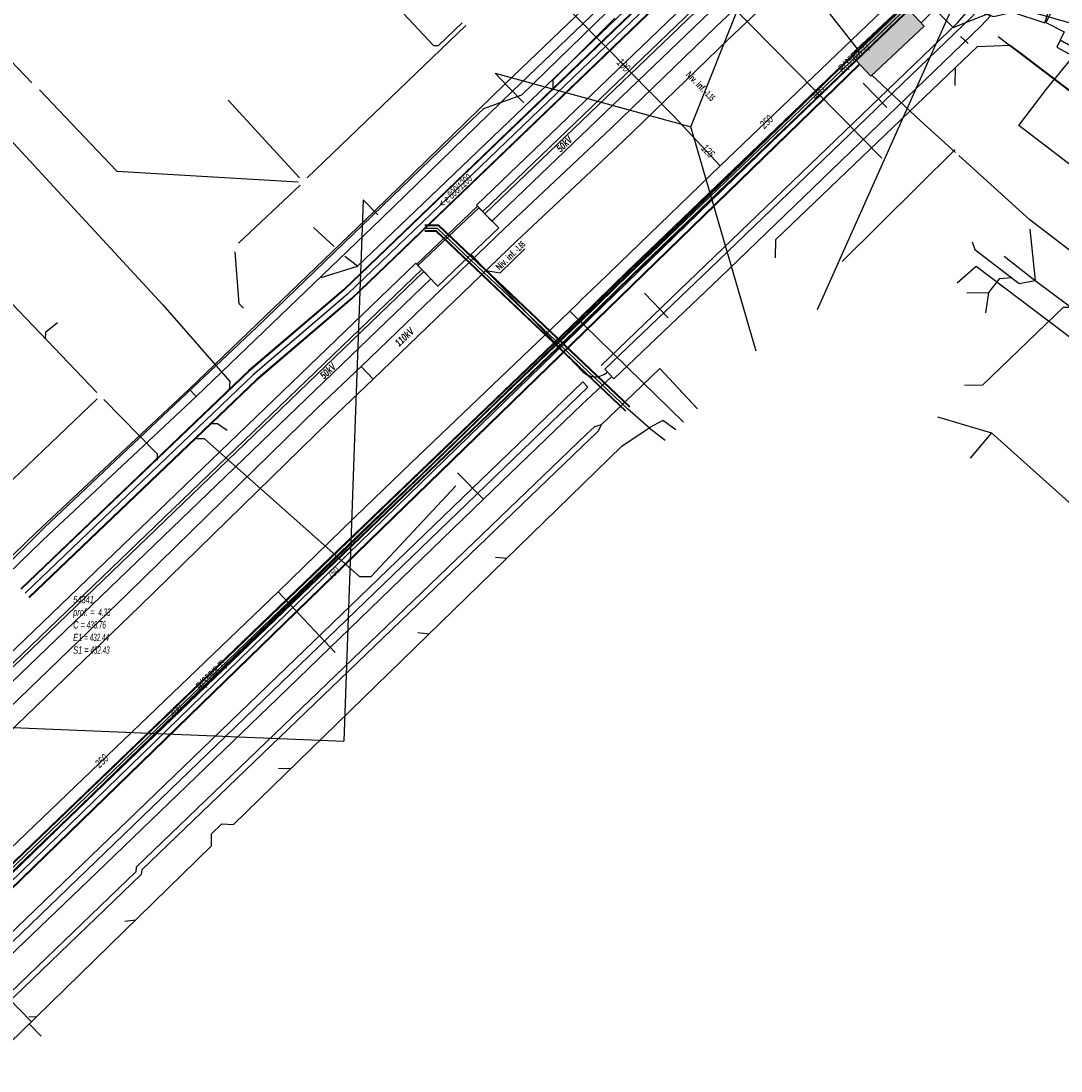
# Model space of a CAD drawing. Header units: metres. Extents: x 2695563 to 2696938, y 1260544 to 1262032.
# Tile 70 of 256: x 2695992 to 2696063, y 1261251 to 1261323. Entities that reach past the tile are written whole.
import ezdxf

# ---------------------------------------------------------------- set-up
doc = ezdxf.new("R2010")
doc.units = ezdxf.units.M
doc.header["$LTSCALE"] = 100
doc.linetypes.add('AUSGEZOGEN', pattern=[0])
for name, color, linetype in [('CAD_Cadastre des conduites_Ouvrage_Conduite', 200, 'AUSGEZOGEN'), ('Eau portable_Cadastre des conduites_Conduite', 171, 'AUSGEZOGEN'), ('Eau potable_Cadastre des conduites_Conduite_Texte', 171, 'AUSGEZOGEN'), ('EU_Cadastre des conduites', 24, 'AUSGEZOGEN'), ('EU_Cadastre des conduites – Texte', 7, 'AUSGEZOGEN'), ('EU_Cadastre des conduites_Regard normalisé – Texte', 24, 'AUSGEZOGEN'), ('Gaz_Cadastre des conduites_Conduite', 32, 'AUSGEZOGEN'), ('Gaz_Cadastre des conduites_Conduite_Texte', 32, 'AUSGEZOGEN'), ('Réseau électrique_Cadastre des conduite_Bord du tracé', 1, 'AUSGEZOGEN'), ('Réseau électrique_Cadastre des conduite_Ligne de repère', 1, 'AUSGEZOGEN'), ('Réseau électrique_Cadastre des conduite_Texte libre_Texte', 1, 'AUSGEZOGEN'), ('Réseau électrique_Cadastre des conduite_Tronçon de tracé', 1, 'AUSGEZOGEN'), ('Réseau électrique_Cadastre des conduite_Tronçon de tracé_Texte', 1, 'AUSGEZOGEN'), ('Réseau électrique_Cadastre des conduites_Ouvrage_Surface-Ligne-Point', 1, 'AUSGEZOGEN'), ('Réseau électrique_Point altimétrique_Texte', 7, 'AUSGEZOGEN'), ('TV_Cadastre des conduites_CONDUITE', 92, 'AUSGEZOGEN'), ('Télécommunications_SW_Cadastre des conduites_Bord du tracé', 94, 'AUSGEZOGEN'), ('Télécommunications_SW_Cadastre des conduites_Bord du tracé_Texte', 94, 'AUSGEZOGEN'), ('Télécommunications_SW_Cadastre des conduites_Ouvrage', 94, 'AUSGEZOGEN')]:
    doc.layers.add(name, color=color, linetype=linetype)
doc.styles.add('ARIAL', font='arial.ttf')
doc.styles.add('ARIALNARROW', font='ARIALN.TTF')
pattern_1 = [(0, (2703955, 1269100), (4050, 4050), [4050, -4050]), (90, (2703955, 1269100), (-4050, 4050), [4050, -4050])]
pattern_2 = [(0, (2708005, 1273150), (6075, 6075), [6075, -6075]), (90, (2708005, 1273150), (-6075, 6075), [6075, -6075])]

# ---------------------------------------------------------------- blocks, each defined once
blk = doc.blocks.new('COMPLEXOBJECT_1929')
at = {"layer": 'Réseau électrique_Cadastre des conduite_Tronçon de tracé', "color": 1, "linetype": 'AUSGEZOGEN', "transparency": 33554687}
blk.add_line((6029.658, 11298.931), (6023.072, 11305.838), dxfattribs=at)
blk.add_arc((6030.525, 11299.759), 1.199, 223.65569, 313.98541, dxfattribs=at)
blk = doc.blocks.new('COMPLEXOBJECT_2761')
at = {"layer": 'Télécommunications_SW_Cadastre des conduites_Bord du tracé', "color": 94, "linetype": 'AUSGEZOGEN', "transparency": 33554687}
blk.add_line((6052.811, 11322.767), (6053.947, 11323.885), dxfattribs=at)

msp = doc.modelspace()

# ---------------------------------------------------------------- hatches: boundary and pattern name
at = {"layer": 'Réseau électrique_Cadastre des conduite_Bord du tracé', "lineweight": 18, "transparency": 33554687}
h = msp.add_hatch(dxfattribs=at)
h.set_pattern_fill('MUSTER', color=1, scale=6075, style=0, pattern_type=2)
h.set_pattern_definition(pattern_2)
h.paths.add_polyline_path([(2696016.311, 1261298.21), (2696026.109, 1261307.637), (2696033.402, 1261314.479), (2696040.582, 1261321.442), (2696060.183, 1261339.918), (2696067.426, 1261346.815), (2696068.442, 1261347.774), (2696074.701, 1261353.677), (2696081.909, 1261360.614), (2696089.549, 1261368.071), (2696096.752, 1261375.005), (2696104.308, 1261382.381), (2696103.456, 1261383.239), (2696095.92, 1261375.869), (2696088.714, 1261368.933), (2696081.074, 1261361.476), (2696073.873, 1261354.545), (2696067.604, 1261348.633), (2696066.6, 1261347.686), (2696059.358, 1261340.789), (2696039.753, 1261322.309), (2696032.573, 1261315.348), (2696025.283, 1261308.507), (2696015.479, 1261299.074)], flags=0)
h = msp.add_hatch(dxfattribs=at)
h.set_pattern_fill('MUSTER', color=1, scale=6075, style=0, pattern_type=2)
h.set_pattern_definition(pattern_2)
h.paths.add_polyline_path([(2696023.8, 1261309.667), (2696061.163, 1261345.558), (2696076.446, 1261360.008), (2696086.972, 1261370.1), (2696098.65, 1261381.501), (2696098.231, 1261381.93), (2696086.555, 1261370.531), (2696076.033, 1261360.442), (2696060.749, 1261345.993), (2696023.384, 1261310.1)], flags=0)
h = msp.add_hatch(dxfattribs=at)
h.set_pattern_fill('MUSTER', color=1, scale=6075, style=0, pattern_type=2)
h.set_pattern_definition(pattern_2)
h.paths.add_polyline_path([(2696024.432, 1261309.018), (2696066.494, 1261349.359), (2696075.025, 1261357.36), (2696087.005, 1261368.728), (2696099.61, 1261381.085), (2696099.12, 1261381.585), (2696086.519, 1261369.232), (2696074.544, 1261357.869), (2696066.012, 1261349.867), (2696023.948, 1261309.523)], flags=0)
h = msp.add_hatch(dxfattribs=at)
h.set_pattern_fill('MUSTER', color=1, scale=6075, style=0, pattern_type=2)
h.set_pattern_definition(pattern_2)
h.paths.add_polyline_path([(2696004.213, 1261297.018), (2696016.882, 1261309.183), (2696025.835, 1261317.905), (2696041.426, 1261332.853), (2696040.942, 1261333.359), (2696025.349, 1261318.409), (2696016.395, 1261309.686), (2696003.729, 1261297.524)], flags=0)
h = msp.add_hatch(dxfattribs=at)
h.set_pattern_fill('MUSTER', color=1, scale=6075, style=0, pattern_type=2)
h.set_pattern_definition(pattern_2)
h.paths.add_polyline_path([(2696032.774, 1261298.24), (2696040.011, 1261305.142), (2696057.885, 1261322.359), (2696058.55, 1261323.065), (2696057.606, 1261323.376), (2696057.245, 1261322.992), (2696039.388, 1261305.792), (2696032.153, 1261298.891)], flags=0)
h = msp.add_hatch(dxfattribs=at)
h.set_pattern_fill('MUSTER', color=1, scale=6075, style=0, pattern_type=2)
h.set_pattern_definition(pattern_2)
h.paths.add_polyline_path([(2695954.339, 1261241.648), (2696020.258, 1261305.058), (2696019.772, 1261305.562), (2695953.854, 1261242.153)], flags=0)
h = msp.add_hatch(dxfattribs=at)
h.set_pattern_fill('MUSTER', color=1, scale=6075, style=0, pattern_type=2)
h.set_pattern_definition(pattern_2)
h.paths.add_polyline_path([(2695963.121, 1261251.341), (2696019.637, 1261305.71), (2696019.221, 1261306.142), (2695962.705, 1261251.774)], flags=0)
h = msp.add_hatch(dxfattribs=at)
h.set_pattern_fill('MUSTER', color=1, scale=6075, style=0, pattern_type=2)
h.set_pattern_definition(pattern_2)
h.paths.add_polyline_path([(2695924.24, 1261209.338), (2695940.779, 1261225.416), (2695953.293, 1261237.328), (2695969.482, 1261252.976), (2695984.808, 1261267.699), (2696000.361, 1261282.692), (2696013.338, 1261295.392), (2696016.311, 1261298.21), (2696015.479, 1261299.074), (2696012.506, 1261296.256), (2695999.525, 1261283.552), (2695983.976, 1261268.563), (2695968.65, 1261253.84), (2695952.463, 1261238.194), (2695939.947, 1261226.28), (2695923.391, 1261210.181)], flags=0)
h = msp.add_hatch(dxfattribs=at)
h.set_pattern_fill('MUSTER', color=1, scale=6075, style=0, pattern_type=2)
h.set_pattern_definition(pattern_2)
h.paths.add_polyline_path([(2695975.115, 1261243.824), (2696030.988, 1261297.666), (2696030.641, 1261298.026), (2695974.769, 1261244.182)], flags=0)
h = msp.add_hatch(dxfattribs=at)
h.set_pattern_fill('MUSTER', color=1, scale=6075, style=0, pattern_type=2)
h.set_pattern_definition(pattern_2)
h.paths.add_polyline_path([(2695979.976, 1261273.316), (2695981.169, 1261274.675), (2695983.307, 1261277.111), (2695993.724, 1261287.193), (2696004.213, 1261297.018), (2696003.729, 1261297.524), (2695993.242, 1261287.699), (2695982.799, 1261277.595), (2695980.618, 1261275.109), (2695979.461, 1261273.797)], flags=0)
at = {"layer": 'Réseau électrique_Cadastre des conduites_Ouvrage_Surface-Ligne-Point', "lineweight": 18, "transparency": 33554687}
h = msp.add_hatch(dxfattribs=at)
h.set_pattern_fill('MUSTER', color=1, scale=4050, style=0, pattern_type=2)
h.set_pattern_definition(pattern_1)
h.paths.add_polyline_path([(2696057.477, 1261323.418), (2696058.731, 1261323.005), (2696060.042, 1261323.31), (2696062.255, 1261322.58), (2696062.693, 1261323.91), (2696061.336, 1261324.357), (2696061.033, 1261325.194), (2696059.875, 1261325.576), (2696058.943, 1261325.146), (2696058.134, 1261325.413), (2696057.774, 1261324.321)], flags=0)
h = msp.add_hatch(dxfattribs=at)
h.set_pattern_fill('MUSTER', color=1, scale=4050, style=0, pattern_type=2)
h.set_pattern_definition(pattern_1)
h.paths.add_polyline_path([(2696062.945, 1261323.83), (2696062.323, 1261322.591), (2696063.58, 1261321.96), (2696063.299, 1261321.399), (2696064.374, 1261320.827), (2696064.669, 1261321.415), (2696066.14, 1261320.677), (2696066.81, 1261321.918)], flags=0)
h = msp.add_hatch(dxfattribs=at)
h.set_pattern_fill('MUSTER', color=1, scale=2025, style=0, pattern_type=2)
h.set_pattern_definition([(0, (2699905, 1265050), (2025, 2025), [2025, -2025]), (90, (2699905, 1265050), (-2025, 2025), [2025, -2025])])
h.paths.add_polyline_path([(2696064.123, 1261320.332), (2696064.374, 1261320.827), (2696063.299, 1261321.399), (2696063.061, 1261320.912)], flags=0)
h = msp.add_hatch(dxfattribs=at)
h.set_pattern_fill('MUSTER', color=1, scale=4050, style=0, pattern_type=2)
h.set_pattern_definition(pattern_1)
h.paths.add_polyline_path([(2696020.733, 1261304.556), (2696024.897, 1261308.545), (2696023.548, 1261309.929), (2696019.372, 1261305.986)], flags=0)
at = {"layer": 'Télécommunications_SW_Cadastre des conduites_Ouvrage', "transparency": 33554687}
msp.add_hatch(color=7, dxfattribs=at).paths.add_polyline_path([(2696048.979, 1261320.383), (2696050.35, 1261318.927), (2696053.992, 1261322.353), (2696052.621, 1261323.81)])

# ---------------------------------------------------------------- linework, layer by layer
at = {"layer": 'CAD_Cadastre des conduites_Ouvrage_Conduite', "color": 200, "linetype": 'AUSGEZOGEN', "transparency": 33554687}
for points in [[(2696038.449, 1261296.224), (2696035.908, 1261298.947), (2696034.662, 1261297.722), (2696031.91, 1261295.094)], [(2696038.486, 1261296.185), (2696035.908, 1261298.947), (2696034.662, 1261297.722), (2696031.91, 1261295.094)], [(2696031.91, 1261295.094), (2696031.441, 1261294.941), (2696031.197, 1261294.722), (2696030.908, 1261294.449), (2696000.093, 1261264.84), (2696000.067, 1261264.509), (2695988.407, 1261253.312), (2695978.533, 1261243.822)], [(2696031.91, 1261295.094), (2696031.708, 1261294.644), (2696031.469, 1261294.428), (2696031.184, 1261294.159), (2696000.479, 1261264.656), (2696000.453, 1261264.325), (2695988.685, 1261253.024), (2695978.811, 1261243.534)]]:
    msp.add_lwpolyline(points, dxfattribs=at)
at = {"layer": 'Eau portable_Cadastre des conduites_Conduite', "color": 7, "linetype": 'AUSGEZOGEN', "transparency": 33554687}
for p, q in [((2696032.559, 1261320.581), (2696029.65, 1261323.541)), ((2696040.051, 1261312.796), (2696036.884, 1261316.187)), ((2696034.7, 1261298.028), (2696037.529, 1261295.26)), ((2696009.817, 1261283.665), (2696013.71, 1261279.517))]:
    msp.add_line(p, q, dxfattribs=at)
for points in [[(2696029.768, 1261302.867), (2696030.374, 1261303.461), (2696030.588, 1261303.671), (2696030.886, 1261303.963), (2696031.733, 1261304.779), (2696040.051, 1261312.796), (2696056.445, 1261328.51), (2696057.91, 1261329.915)], [(2696032.559, 1261320.581), (2696035.005, 1261318.095), (2696035.357, 1261317.737), (2696036.786, 1261316.287), (2696036.884, 1261316.187)], [(2696018.882, 1261292.474), (2696028.575, 1261301.728), (2696029.172, 1261302.298), (2696029.768, 1261302.867)], [(2696029.768, 1261302.867), (2696030.036, 1261302.591), (2696031.599, 1261301.061), (2696034.7, 1261298.028)], [(2695950.995, 1261227.174), (2695951.707, 1261227.859), (2695990.34, 1261265.024), (2696009.817, 1261283.665), (2696015.089, 1261288.788), (2696018.882, 1261292.474)]]:
    msp.add_lwpolyline(points, dxfattribs=at)
at = {"layer": 'EU_Cadastre des conduites', "linetype": 'AUSGEZOGEN', "transparency": 33554687}
for p, q in [((2696045.329, 1261334.174), (2696014.28, 1261304.324)), ((2696045.344, 1261334.159), (2696014.294, 1261304.309)), ((2696045.358, 1261334.144), (2696014.308, 1261304.293)), ((2696045.884, 1261333.598), (2696014.818, 1261303.731)), ((2696045.898, 1261333.583), (2696014.832, 1261303.715)), ((2696045.913, 1261333.568), (2696014.846, 1261303.7)), ((2696020.804, 1261308.74), (2696019.847, 1261308.74)), ((2696020.796, 1261308.72), (2696019.847, 1261308.72)), ((2696020.788, 1261308.7), (2696019.847, 1261308.7)), ((2696020.644, 1261308.34), (2696019.847, 1261308.34)), ((2696033.591, 1261296.039), (2696020.644, 1261308.34)), ((2696033.839, 1261296.299), (2696020.788, 1261308.7)), ((2696033.853, 1261296.314), (2696020.796, 1261308.72)), ((2696033.867, 1261296.328), (2696020.804, 1261308.74)), ((2696020.636, 1261308.32), (2696019.847, 1261308.32)), ((2696020.628, 1261308.3), (2696019.847, 1261308.3)), ((2696033.563, 1261296.01), (2696020.628, 1261308.3)), ((2696033.577, 1261296.024), (2696020.636, 1261308.32)), ((2696014.28, 1261304.324), (2696007.801, 1261298.789)), ((2696014.294, 1261304.309), (2696007.815, 1261298.774)), ((2696014.308, 1261304.293), (2696007.829, 1261298.758)), ((2696014.818, 1261303.731), (2696008.337, 1261298.196)), ((2696014.832, 1261303.715), (2696008.351, 1261298.18)), ((2696014.846, 1261303.7), (2696008.365, 1261298.165)), ((2696007.801, 1261298.789), (2695992.209, 1261283.868)), ((2696007.815, 1261298.774), (2695992.223, 1261283.853)), ((2696007.829, 1261298.758), (2695992.238, 1261283.838)), ((2696008.337, 1261298.196), (2695992.762, 1261283.29)), ((2696008.351, 1261298.18), (2695992.777, 1261283.275)), ((2696008.365, 1261298.165), (2695992.791, 1261283.26))]:
    msp.add_line(p, q, dxfattribs=at)
at = {"layer": 'EU_Cadastre des conduites', "color": 255, "transparency": 33554687}
for p, q in [((2696045.621, 1261333.871), (2696014.563, 1261304.012)), ((2696020.716, 1261308.52), (2696019.847, 1261308.52)), ((2696033.715, 1261296.169), (2696020.716, 1261308.52)), ((2696014.563, 1261304.012), (2696008.083, 1261298.477)), ((2696008.083, 1261298.477), (2695992.5, 1261283.564))]:
    msp.add_line(p, q, dxfattribs=at)
at = {"layer": 'EU_Cadastre des conduites', "color": 24, "linetype": 'AUSGEZOGEN', "transparency": 33554687}
for p, q in [((2695983.16, 1261328.672), (2695992.961, 1261318.478)), ((2696011.796, 1261311.973), (2696022.644, 1261322.383)), ((2696060.765, 1261320.387), (2696078.189, 1261307.095)), ((2696056.113, 1261318.29), (2696056.15, 1261319.512)), ((2696006.393, 1261317.286), (2696011.28, 1261311.971)), ((2695989.666, 1261316.538), (2696001.918, 1261303.283)), ((2695981.499, 1261313.889), (2695997.415, 1261297.302)), ((2696007.095, 1261307.51), (2696011.306, 1261311.466)), ((2696061.23, 1261308.455), (2696061.578, 1261304.962)), ((2696059.465, 1261306.627), (2696061.578, 1261304.962)), ((2696061.578, 1261304.962), (2696087.533, 1261285.588)), ((2696058.211, 1261302.749), (2696058.422, 1261304.126)), ((2695977.319, 1261277.689), (2695997.441, 1261296.863)), ((2696035.184, 1261294.882), (2696033.715, 1261296.169)), ((2696054.905, 1261295.625), (2696058.6, 1261294.534)), ((2696035.184, 1261294.882), (2696036.282, 1261294.029)), ((2696058.6, 1261294.534), (2696057.142, 1261292.816)), ((2696078.089, 1261277.026), (2696058.6, 1261294.534)), ((2696024.67, 1261286.043), (2696025.447, 1261285.962)), ((2696019.369, 1261280.879), (2696020.146, 1261280.798)), ((2696009.842, 1261271.6), (2696010.712, 1261271.593)), ((2695999.334, 1261261.146), (2696000.078, 1261261.243)), ((2695991.39, 1261255.846), (2695992.927, 1261254.275)), ((2695992.765, 1261254.631), (2695993.28, 1261254.607)), ((2695993.595, 1261253.281), (2695992.778, 1261254.119))]:
    msp.add_line(p, q, dxfattribs=at)
for points in [[(2696015.293, 1261326.546), (2696020.434, 1261321.028), (2696020.785, 1261321.028), (2696022.398, 1261322.573)], [(2696032.831, 1261322.897), (2696028.595, 1261318.649), (2696028.608, 1261318.019)], [(2696056.15, 1261319.512), (2696057.638, 1261320.948), (2696059.887, 1261321.052), (2696060.765, 1261320.387)], [(2696043.827, 1261306.502), (2696043.856, 1261307.76), (2696056.15, 1261319.512)], [(2695993.497, 1261317.997), (2695998.768, 1261312.425), (2696011.18, 1261311.713)], [(2696007.444, 1261303.057), (2696007.136, 1261303.365), (2696006.872, 1261306.912)], [(2696057.273, 1261307.607), (2696057.465, 1261307.066), (2696060.495, 1261304.758), (2696061.578, 1261304.962)], [(2696056.919, 1261304.101), (2696058.422, 1261304.126), (2696059.168, 1261305.092), (2696059.944, 1261305.17)], [(2696001.924, 1261303.281), (2696006.502, 1261298.046), (2696006.465, 1261297.486)], [(2696056.751, 1261297.797), (2696058.002, 1261297.811), (2696063.534, 1261303.127), (2696064.016, 1261303.142)], [(2695994.714, 1261302.049), (2695993.889, 1261301.405), (2695993.877, 1261300.999)], [(2695997.898, 1261296.814), (2696001.54, 1261293.105), (2696001.54, 1261292.667)], [(2696006.315, 1261294.686), (2696005.67, 1261295.145), (2696005.183, 1261295.148)], [(2696005.25, 1261267.111), (2696005.966, 1261267.809), (2696006.75, 1261267.751), (2696033.309, 1261293.618), (2696035.184, 1261294.882)], [(2696037.001, 1261294.75), (2696036.127, 1261295.371), (2696035.184, 1261294.882)], [(2696015.398, 1261284.693), (2696004.765, 1261294.137), (2696004.242, 1261294.137)], [(2696021.961, 1261290.921), (2696016.14, 1261284.701), (2696015.398, 1261284.693)], [(2695993.28, 1261254.607), (2696005.257, 1261266.298), (2696005.25, 1261267.111)], [(2695978.201, 1261240.713), (2695978.956, 1261240.649), (2695993.28, 1261254.607)]]:
    msp.add_lwpolyline(points, dxfattribs=at)
at = {"layer": 'Gaz_Cadastre des conduites_Conduite', "linetype": 'AUSGEZOGEN', "transparency": 33554687}
for p, q in [((2696058.945, 1261329.831), (2696035.143, 1261306.965)), ((2696058.962, 1261329.813), (2696035.16, 1261306.947)), ((2696058.98, 1261329.795), (2696035.178, 1261306.929)), ((2696059.222, 1261329.543), (2696035.42, 1261306.677)), ((2696059.24, 1261329.525), (2696035.438, 1261306.659)), ((2696059.257, 1261329.507), (2696035.455, 1261306.641)), ((2696035.143, 1261306.965), (2696033.733, 1261305.612)), ((2696035.16, 1261306.947), (2696033.751, 1261305.594)), ((2696035.178, 1261306.929), (2696033.768, 1261305.576)), ((2696035.42, 1261306.677), (2696034.012, 1261305.324)), ((2696035.438, 1261306.659), (2696034.029, 1261305.306)), ((2696035.455, 1261306.641), (2696034.047, 1261305.288)), ((2696033.733, 1261305.612), (2696030.441, 1261302.396)), ((2696033.751, 1261305.594), (2696030.458, 1261302.378)), ((2696033.768, 1261305.576), (2696030.476, 1261302.36)), ((2696034.012, 1261305.324), (2696030.72, 1261302.11)), ((2696034.029, 1261305.306), (2696030.738, 1261302.092)), ((2696034.047, 1261305.288), (2696030.755, 1261302.074)), ((2696028.619, 1261300.646), (2696030.442, 1261302.397)), ((2696028.636, 1261300.628), (2696030.459, 1261302.379)), ((2696028.654, 1261300.61), (2696030.477, 1261302.361)), ((2696028.896, 1261300.358), (2696030.719, 1261302.109)), ((2696028.914, 1261300.34), (2696030.737, 1261302.091)), ((2696028.931, 1261300.322), (2696030.754, 1261302.073)), ((2696011.644, 1261284.341), (2696028.619, 1261300.646)), ((2696011.661, 1261284.323), (2696028.636, 1261300.628)), ((2696011.679, 1261284.305), (2696028.654, 1261300.61)), ((2696011.921, 1261284.053), (2696028.896, 1261300.358)), ((2696011.939, 1261284.035), (2696028.914, 1261300.34)), ((2696011.956, 1261284.017), (2696028.931, 1261300.322)), ((2695990.502, 1261264.032), (2696011.644, 1261284.341)), ((2695990.519, 1261264.014), (2696011.661, 1261284.323)), ((2695990.537, 1261263.996), (2696011.679, 1261284.305)), ((2695990.779, 1261263.744), (2696011.921, 1261284.053)), ((2695990.797, 1261263.726), (2696011.939, 1261284.035)), ((2695990.814, 1261263.708), (2696011.956, 1261284.017))]:
    msp.add_line(p, q, dxfattribs=at)
at = {"layer": 'Gaz_Cadastre des conduites_Conduite', "color": 255, "linetype": 'AUSGEZOGEN', "transparency": 33554687}
for p, q in [((2696059.101, 1261329.669), (2696035.299, 1261306.803)), ((2696035.299, 1261306.803), (2696033.89, 1261305.45)), ((2696033.89, 1261305.45), (2696030.598, 1261302.235)), ((2696028.775, 1261300.484), (2696030.598, 1261302.235)), ((2696011.8, 1261284.179), (2696028.775, 1261300.484)), ((2695990.658, 1261263.87), (2696011.8, 1261284.179))]:
    msp.add_line(p, q, dxfattribs=at)
at = {"layer": 'Réseau électrique_Cadastre des conduite_Bord du tracé', "color": 1, "linetype": 'AUSGEZOGEN', "transparency": 33554687}
for points in [[(2696023.8, 1261309.667), (2696061.163, 1261345.558), (2696076.446, 1261360.008), (2696086.972, 1261370.1), (2696098.65, 1261381.501), (2696098.231, 1261381.93), (2696086.555, 1261370.531), (2696076.033, 1261360.442), (2696060.749, 1261345.993), (2696023.384, 1261310.1), (2696023.8, 1261309.667)], [(2696024.432, 1261309.018), (2696066.494, 1261349.359), (2696075.025, 1261357.36), (2696087.005, 1261368.728), (2696099.61, 1261381.085), (2696099.12, 1261381.585), (2696086.519, 1261369.232), (2696074.544, 1261357.869), (2696066.012, 1261349.867), (2696023.948, 1261309.523), (2696024.432, 1261309.018)], [(2696004.213, 1261297.018), (2696016.882, 1261309.183), (2696025.835, 1261317.905), (2696041.426, 1261332.853), (2696040.942, 1261333.359), (2696025.349, 1261318.409), (2696016.395, 1261309.686), (2696003.729, 1261297.524), (2696004.213, 1261297.018)], [(2696032.774, 1261298.24), (2696040.011, 1261305.142), (2696057.885, 1261322.359), (2696058.55, 1261323.065), (2696057.606, 1261323.376), (2696057.245, 1261322.992), (2696039.388, 1261305.792), (2696032.153, 1261298.891), (2696032.774, 1261298.24)], [(2695954.339, 1261241.648), (2696020.258, 1261305.058), (2696019.772, 1261305.562), (2695953.854, 1261242.153), (2695954.339, 1261241.648)], [(2695963.121, 1261251.341), (2696019.637, 1261305.71), (2696019.221, 1261306.142), (2695962.705, 1261251.774), (2695963.121, 1261251.341)], [(2695924.24, 1261209.338), (2695940.779, 1261225.416), (2695953.293, 1261237.328), (2695969.482, 1261252.976), (2695984.808, 1261267.699), (2696000.361, 1261282.692), (2696013.338, 1261295.392), (2696016.311, 1261298.21), (2696015.479, 1261299.074), (2696012.506, 1261296.256), (2695999.525, 1261283.552), (2695983.976, 1261268.563), (2695968.65, 1261253.84), (2695952.463, 1261238.194), (2695939.947, 1261226.28), (2695923.391, 1261210.181), (2695924.24, 1261209.338)], [(2695975.115, 1261243.824), (2696030.988, 1261297.666), (2696030.641, 1261298.026), (2695974.769, 1261244.182), (2695975.115, 1261243.824)], [(2695979.976, 1261273.316), (2695981.169, 1261274.675), (2695983.307, 1261277.111), (2695993.724, 1261287.193), (2696004.213, 1261297.018), (2696003.729, 1261297.524), (2695993.242, 1261287.699), (2695982.799, 1261277.595), (2695980.618, 1261275.109), (2695979.461, 1261273.797), (2695979.976, 1261273.316)]]:
    msp.add_lwpolyline(points, close=True, dxfattribs=at)
msp.add_lwpolyline([(2696059.358, 1261340.789), (2696039.753, 1261322.309), (2696032.573, 1261315.348), (2696025.283, 1261308.507), (2696015.479, 1261299.074), (2696016.311, 1261298.21), (2696016.311, 1261298.21), (2696026.109, 1261307.637), (2696033.402, 1261314.479), (2696040.582, 1261321.442), (2696060.183, 1261339.918)], dxfattribs=at)
at = {"layer": 'Réseau électrique_Cadastre des conduite_Ligne de repère', "color": 7, "linetype": 'AUSGEZOGEN', "transparency": 33554687}
msp.add_lwpolyline([(2696024.042, 1261305.648), (2696024.992, 1261305.487), (2696026.676, 1261307.118)], dxfattribs=at)
at = {"layer": 'Réseau électrique_Cadastre des conduite_Tronçon de tracé', "color": 1, "linetype": 'AUSGEZOGEN', "transparency": 33554687}
for p, q in [((2696057.006, 1261321.166), (2696056.48, 1261321.631)), ((2696025.592, 1261318.157), (2696024.65, 1261319.124)), ((2696024.65, 1261319.124), (2696037.055, 1261315.745)), ((2696051.443, 1261316.779), (2696049.831, 1261318.459)), ((2696025.592, 1261318.157), (2696026.606, 1261317.111)), ((2696060.474, 1261315.551), (2696062.35, 1261318.027)), ((2696064.549, 1261312.442), (2696060.474, 1261315.551)), ((2696015.626, 1261310.473), (2696015.063, 1261294.811)), ((2696016.638, 1261309.435), (2696015.626, 1261310.473)), ((2696019.286, 1261306.074), (2696023.442, 1261310.04)), ((2696013.647, 1261307.287), (2696012.23, 1261308.569)), ((2696015.237, 1261305.946), (2696014.371, 1261306.607)), ((2696024.042, 1261305.648), (2696023.009, 1261306.735)), ((2696036.487, 1261302.399), (2696034.872, 1261304.078)), ((2696023.851, 1261289.992), (2696022.072, 1261291.803)), ((2695978.711, 1261274.939), (2695992.752, 1261274.35))]:
    msp.add_line(p, q, dxfattribs=at)
for points in [[(2696012.751, 1261305.158), (2696015.237, 1261305.946), (2696018.157, 1261308.726), (2696035.074, 1261324.911)], [(2696031.908, 1261299.142), (2696056.286, 1261322.566), (2696057.478, 1261323.968)], [(2696085.956, 1261284.663), (2696093.917, 1261295.108), (2696059.065, 1261321.616)], [(2696062.35, 1261318.027), (2696064.218, 1261320.295), (2696064.923, 1261321.287)], [(2696009.796, 1261276.387), (2696023.851, 1261289.992), (2696030.588, 1261296.481), (2696032.637, 1261298.385)], [(2695988.624, 1261256.079), (2695997.394, 1261264.455), (2696009.796, 1261276.387)]]:
    msp.add_lwpolyline(points, dxfattribs=at)
at = {"layer": 'Réseau électrique_Cadastre des conduites_Ouvrage_Surface-Ligne-Point', "color": 1, "linetype": 'AUSGEZOGEN', "transparency": 33554687}
for p, q in [((2696038.042, 1261315.459), (2696052.223, 1261351.157)), ((2696060.667, 1261334.335), (2696046.672, 1261302.96)), ((2696037.055, 1261315.745), (2696038.042, 1261315.459)), ((2696042.512, 1261300.123), (2696038.042, 1261315.459)), ((2696015.063, 1261294.811), (2696014.295, 1261273.455)), ((2695992.752, 1261274.35), (2696014.295, 1261273.455))]:
    msp.add_line(p, q, dxfattribs=at)
for points in [[(2696057.477, 1261323.418), (2696058.731, 1261323.005), (2696060.042, 1261323.31), (2696062.255, 1261322.58), (2696062.693, 1261323.91), (2696061.336, 1261324.357), (2696061.033, 1261325.194), (2696059.875, 1261325.576), (2696058.943, 1261325.146), (2696058.134, 1261325.413), (2696057.774, 1261324.321), (2696057.477, 1261323.418)], [(2696062.945, 1261323.83), (2696062.323, 1261322.591), (2696063.58, 1261321.96), (2696063.299, 1261321.399), (2696064.374, 1261320.827), (2696064.669, 1261321.415), (2696066.14, 1261320.677), (2696066.81, 1261321.918), (2696062.945, 1261323.83)], [(2696064.123, 1261320.332), (2696064.374, 1261320.827), (2696063.299, 1261321.399), (2696063.061, 1261320.912), (2696064.123, 1261320.332)], [(2696020.733, 1261304.556), (2696024.897, 1261308.545), (2696023.548, 1261309.929), (2696019.372, 1261305.986), (2696020.733, 1261304.556)]]:
    msp.add_lwpolyline(points, close=True, dxfattribs=at)
at = {"layer": 'TV_Cadastre des conduites_CONDUITE', "color": 92, "linetype": 'AUSGEZOGEN', "transparency": 33554687}
for points in [[(2695954.521, 1261432.817), (2695982.78, 1261401.523), (2696040.347, 1261343.241), (2696043.85, 1261339.695), (2696045.936, 1261332.298), (2696055.988, 1261322.246), (2696059.781, 1261323.763), (2696065.092, 1261322.246), (2696142.093, 1261264.021), (2696182.3, 1261233.107), (2696188.748, 1261226.788), (2696191.783, 1261223.814), (2696284.336, 1261154.968), (2696287.921, 1261155.02)], [(2696023.87, 1261316.723), (2696026.479, 1261317.649), (2696037.234, 1261328.133)], [(2696037.234, 1261328.133), (2696037.65, 1261326.988), (2696051.105, 1261313.326)], [(2695979.636, 1261273.85), (2695993.836, 1261288.06), (2696008.374, 1261301.795), (2696022.172, 1261315.098), (2696023.87, 1261316.723)], [(2696056.253, 1261304.799), (2696057.541, 1261305.924), (2696063.433, 1261301.48), (2696082.698, 1261286.771)]]:
    msp.add_lwpolyline(points, dxfattribs=at)
at = {"layer": 'Télécommunications_SW_Cadastre des conduites_Bord du tracé', "color": 94, "linetype": 'AUSGEZOGEN', "transparency": 33554687}
for p, q in [((2696042.335, 1261329.785), (2696049.421, 1261320.798)), ((2696056.118, 1261313.919), (2696048.39, 1261306.26))]:
    msp.add_line(p, q, dxfattribs=at)
at = {"layer": 'Télécommunications_SW_Cadastre des conduites_Bord du tracé', "linetype": 'AUSGEZOGEN', "transparency": 33554687}
for p, q in [((2696049.043, 1261320.306), (2695958.633, 1261232.434)), ((2696049.061, 1261320.288), (2695958.651, 1261232.416)), ((2696049.078, 1261320.27), (2695958.668, 1261232.398)), ((2696049.566, 1261319.768), (2695959.156, 1261231.896)), ((2696049.583, 1261319.75), (2695959.173, 1261231.878)), ((2696049.601, 1261319.732), (2695959.191, 1261231.86))]:
    msp.add_line(p, q, dxfattribs=at)
at = {"layer": 'Télécommunications_SW_Cadastre des conduites_Bord du tracé', "color": 255, "transparency": 33554687}
msp.add_line((2696049.322, 1261320.019), (2695958.912, 1261232.147), dxfattribs=at)
at = {"layer": 'Télécommunications_SW_Cadastre des conduites_Bord du tracé', "color": 94, "linetype": 'AUSGEZOGEN', "transparency": 33554687}
for points in [[(2696050.426, 1261318.998), (2696053.755, 1261315.869), (2696056.13, 1261313.719)], [(2696075.576, 1261298.104), (2696061.223, 1261309.11), (2696056.357, 1261313.513)]]:
    msp.add_lwpolyline(points, dxfattribs=at)
at = {"layer": 'Télécommunications_SW_Cadastre des conduites_Ouvrage', "color": 94, "transparency": 33554687}
msp.add_lwpolyline([(2696048.979, 1261320.383), (2696050.35, 1261318.927), (2696053.992, 1261322.353), (2696052.621, 1261323.81), (2696048.979, 1261320.383)], close=True, dxfattribs=at)

# ---------------------------------------------------------------- block references
at = {"layer": 'Réseau électrique_Cadastre des conduite_Tronçon de tracé', "color": 1, "linetype": 'AUSGEZOGEN', "lineweight": -3, "transparency": 33554687}
msp.add_blockref('COMPLEXOBJECT_1929', (2690000.97, 1249999.81), dxfattribs=at)
at = {"layer": 'Télécommunications_SW_Cadastre des conduites_Bord du tracé', "color": 94, "linetype": 'AUSGEZOGEN', "lineweight": -3, "transparency": 33554687}
msp.add_blockref('COMPLEXOBJECT_2761', (2690000.97, 1249999.81), dxfattribs=at)

# ---------------------------------------------------------------- texts
at = {"layer": 'Eau potable_Cadastre des conduites_Conduite_Texte', "color": 7, "transparency": 33554687, "char_height": 0.55426, "attachment_point": 5, "style": 'ARIAL'}
for s, insert, width, rotation in [('\\A1;{\\fArial|i1|b0;\\H0.554263;\\W0.700000;\\C7;100}\\P', (2696033.437, 1261319.68), 1.10014, 314.532), ('\\A1;{\\fArial|i1|b0;\\H0.554263;\\W0.700000;\\C7;250}\\P', (2696043.209, 1261315.809), 1.10633, 43.7877), ('\\A1;{\\fArial|i1|b0;\\H0.554263;\\W0.700000;\\C7;125}\\P', (2696039.214, 1261313.808), 1.10014, 313.0362), ('\\A1;{\\fArial|i1|b0;\\H0.554263;\\W0.700000;\\C7;250}\\P', (2695997.741, 1261272.099), 1.10633, 43.7436)]:
    msp.add_mtext(s, dxfattribs=dict(at, insert=insert, width=width, rotation=rotation))
at = {"layer": 'EU_Cadastre des conduites – Texte', "color": 24, "transparency": 33554687, "insert": (2696020.892, 1261310.098), "char_height": 0.55705, "width": 6, "attachment_point": 4, "rotation": 43.8552, "style": 'ARIAL'}
msp.add_mtext('\\A1;{\\fArial|i1|b0;\\H0.557054;\\W0.700000;\\C24;< \\W0.490000;e 800/1200}\\P', dxfattribs=at)
at = {"layer": 'EU_Cadastre des conduites_Regard normalisé – Texte', "color": 24, "transparency": 33554687, "insert": (2695995.79, 1261283.389), "char_height": 0.50641, "width": 2.83797, "attachment_point": 1, "line_spacing_factor": 1.024096, "style": 'ARIAL'}
msp.add_mtext('\\A1;{\\fArial|b0|i1|c0|p34;\\W0.69532;54341}\\P{\\fArial|b0|i1|c0|p34;\\H0.99721x;\\W0.69532;prof. = \\W0.48672; 4.33}\\P{\\fArial|b0|i1|c0|p34;\\H0.99721x;\\W0.69532;C =\\W0.48672; 436.76}\\P{\\fArial|b0|i1|c0|p34;\\H0.99721x;\\W0.69532;E1 \\W0.48672;= 432.44}\\P{\\fArial|b0|i1|c0|p34;\\H0.99721x;\\W0.69532;S1 =\\W0.48672; 432.43}', dxfattribs=at)
at = {"layer": 'Gaz_Cadastre des conduites_Conduite_Texte', "color": 32, "transparency": 33554687, "char_height": 0.55825, "attachment_point": 5, "style": 'ARIAL'}
for s, insert, width, rotation in [('\\A1;{\\fArial|i1|b0;\\H0.558250;\\W0.700000;\\C32;R(355/8.7)}\\P', (2696049.217, 1261320.166), 2.78825, 43.8507), ('\\A1;{\\fArial|i1|b0;\\H0.558250;\\W0.700000;\\C32;400}\\P', (2696046.749, 1261317.795), 1.11429, 43.8507), ('\\A1;{\\fArial|i1|b0;\\H0.558250;\\W0.700000;\\C32;R(355/8.7)}\\P', (2696005.276, 1261277.904), 2.78825, 43.8678), ('\\A1;{\\fArial|i1|b0;\\H0.558250;\\W0.700000;\\C32;400}\\P', (2696002.812, 1261275.537), 1.11429, 43.8678)]:
    msp.add_mtext(s, dxfattribs=dict(at, insert=insert, width=width, rotation=rotation))
at = {"layer": 'Réseau électrique_Cadastre des conduite_Texte libre_Texte', "color": 1, "transparency": 33554687, "char_height": 0.5075, "width": 12, "attachment_point": 4, "style": 'ARIALNARROW'}
for insert, rotation in [((2696028.964, 1261313.866), 44.5311), ((2696012.788, 1261298.355), 43.8651)]:
    msp.add_mtext('\\A1;{\\fArial Narrow|i1|b1;\\H0.507500;\\W0.700000;\\C1;50kV}\\P', dxfattribs=dict(at, insert=insert, rotation=rotation))
at = {"layer": 'Réseau électrique_Cadastre des conduite_Tronçon de tracé_Texte', "color": 1, "transparency": 33554687, "insert": (2696018.45, 1261301.093), "char_height": 0.5075, "width": 1.34542, "attachment_point": 5, "rotation": 43.8939, "style": 'ARIALNARROW'}
msp.add_mtext('\\A1;{\\fArial Narrow|i1|b1;\\H0.507500;\\W0.700000;\\C1;110kV}\\P', dxfattribs=at)
at = {"layer": 'Réseau électrique_Point altimétrique_Texte', "color": 1, "transparency": 33554687, "char_height": 0.45675, "width": 6, "attachment_point": 4, "style": 'ARIALNARROW'}
for s, insert, rotation in [('\\A1;{\\fArial Narrow|b1|i0|c0|p34;\\H1x;\\W0.7;Niv. inf. \\W0.49;-1.15}', (2696037.826, 1261319.145), 314.1189), ('\\A1;{\\fArial Narrow|b1|i0|c0|p34;\\H1x;\\W0.7;Niv. inf. \\W0.49;-1.65}', (2696024.797, 1261305.786), 43.9281)]:
    msp.add_mtext(s, dxfattribs=dict(at, insert=insert, rotation=rotation))
at = {"layer": 'Télécommunications_SW_Cadastre des conduites_Bord du tracé_Texte', "color": 94, "transparency": 33554687, "insert": (2696013.53, 1261284.926), "char_height": 0.50638, "width": 1.28184, "attachment_point": 5, "rotation": 44.5059, "style": 'ARIAL'}
msp.add_mtext('\\W0.70; 750 ', dxfattribs=at)

doc.saveas('drawing.dxf')
